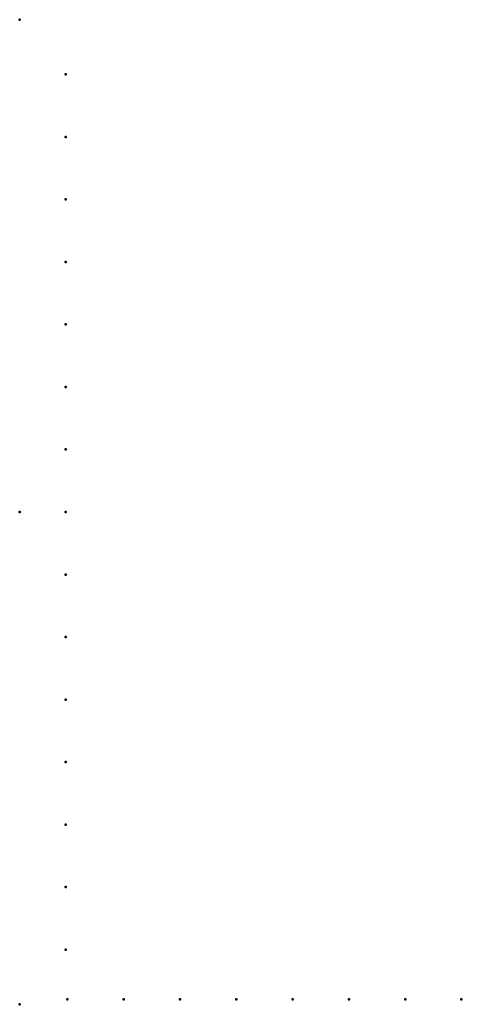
# Model space of a CAD drawing. Header units: millimetres. Extents: x 0 to 269, y -300 to 300.
import ezdxf

# ---------------------------------------------------------------- set-up
doc = ezdxf.new("R2010")
doc.units = ezdxf.units.MM
doc.layers.add('ConnectionPoints', color=7, linetype='Continuous', lineweight=50)

msp = doc.modelspace()

# ---------------------------------------------------------------- linework, layer by layer
at = {"layer": 'ConnectionPoints'}
for p in [(0, 300, 70), (28, 266.7, 70), (28, 228.6, 70), (28, 190.5, 70), (28, 152.4, 70), (28, 114.3, 70), (28, 76.2, 70), (28, 38.1, 70), (0, 0), (0, 0, 70), (0, 0, 70), (0, 0, 70), (28, 0, 70), (28, -38.1, 70), (28, -76.2, 70), (28, -114.3, 70), (28, -152.4, 70), (28, -190.5, 70), (28, -228.6, 70), (28, -266.7, 70), (0, -300, 70), (29, -297, 70), (63.33, -297, 70), (97.66, -297, 70), (131.99, -297, 70), (166.32, -297, 70), (200.65, -297, 70), (234.98, -297, 70), (269, -297, 70)]:
    msp.add_point(p, dxfattribs=at)
at = {"layer": 'ConnectionPoints', "extrusion": (0, 1.22465e-16, -1)}
for p in [(28, 266.7, 70), (28, 228.6, 70), (28, 190.5, 70), (28, 152.4, 70), (28, 114.3, 70), (28, 76.2, 70), (28, 38.1, 70), (0, 0, 70), (0, 0, 70), (28, 0, 70), (28, -38.1, 70), (28, -76.2, 70), (28, -114.3, 70), (28, -152.4, 70), (28, -190.5, 70), (28, -228.6, 70), (28, -266.7, 70), (29, -297, 70), (63.33, -297, 70), (97.66, -297, 70), (131.99, -297, 70), (166.32, -297, 70), (200.65, -297, 70), (234.98, -297, 70), (269, -297, 70)]:
    msp.add_point(p, dxfattribs=at)
at = {"layer": 'ConnectionPoints', "extrusion": (-1.49976e-32, -1.22465e-16, -1)}
msp.add_point((0, 0), dxfattribs=at)

doc.saveas('drawing.dxf')
